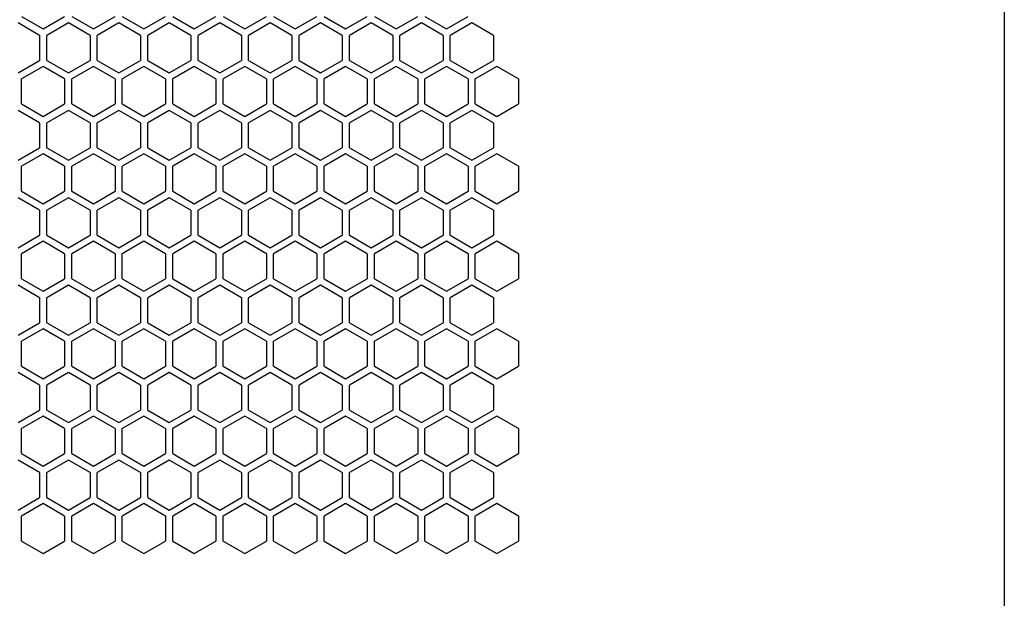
# Model space of a CAD drawing. Header units: millimetres. Extents: x 227 to 1212, y 165 to 1835.
# Tile 10 of 13: x 991 to 1212, y 665 to 794. Entities that reach past the tile are written whole.
import ezdxf

# ---------------------------------------------------------------- set-up
doc = ezdxf.new("R2010")
doc.units = ezdxf.units.MM
doc.header["$LTSCALE"] = 130.397512
doc.layers.add('00_COMPONENTS_6', color=7, linetype='CONTINUOUS')

msp = doc.modelspace()

# ---------------------------------------------------------------- linework, layer by layer
at = {"layer": '00_COMPONENTS_6', "color": 7, "linetype": 'Continuous'}
for p, q in [((1211.72, 1819.84), (1211.72, 562.84)), ((991.52, 794.97), (996.37, 792.17)), ((996.37, 792.17), (1001.22, 794.97)), ((1002.82, 794.97), (1007.67, 792.17)), ((1007.67, 792.17), (1012.52, 794.97)), ((1014.12, 794.97), (1018.97, 792.17)), ((1018.97, 792.17), (1023.82, 794.97)), ((1025.42, 794.97), (1030.27, 792.17)), ((1030.27, 792.17), (1035.12, 794.97)), ((1036.72, 794.97), (1041.57, 792.17)), ((1041.57, 792.17), (1046.42, 794.97)), ((1048.02, 794.97), (1052.87, 792.17)), ((1052.87, 792.17), (1057.72, 794.97)), ((1059.32, 794.97), (1064.17, 792.17)), ((1064.17, 792.17), (1069.02, 794.97)), ((1070.62, 794.97), (1075.47, 792.17)), ((1075.47, 792.17), (1080.32, 794.97)), ((1081.92, 794.97), (1086.77, 792.17)), ((1086.77, 792.17), (1091.62, 794.97)), ((995.62, 790.72), (990.77, 793.52)), ((1002.07, 793.52), (997.22, 790.72)), ((1006.92, 790.72), (1002.07, 793.52)), ((1013.37, 793.52), (1008.52, 790.72)), ((1018.22, 790.72), (1013.37, 793.52)), ((1024.67, 793.52), (1019.82, 790.72)), ((1029.52, 790.72), (1024.67, 793.52)), ((1035.97, 793.52), (1031.12, 790.72)), ((1040.82, 790.72), (1035.97, 793.52)), ((1047.27, 793.52), (1042.42, 790.72)), ((1052.12, 790.72), (1047.27, 793.52)), ((1058.57, 793.52), (1053.72, 790.72)), ((1063.42, 790.72), (1058.57, 793.52)), ((1069.87, 793.52), (1065.02, 790.72)), ((1074.72, 790.72), (1069.87, 793.52)), ((1081.17, 793.52), (1076.32, 790.72)), ((1086.02, 790.72), (1081.17, 793.52)), ((1092.47, 793.52), (1087.62, 790.72)), ((1097.32, 790.72), (1092.47, 793.52)), ((995.62, 790.72), (995.62, 785.12)), ((997.22, 785.12), (997.22, 790.72)), ((1006.92, 790.72), (1006.92, 785.12)), ((1008.52, 785.12), (1008.52, 790.72)), ((1018.22, 790.72), (1018.22, 785.12)), ((1019.82, 785.12), (1019.82, 790.72)), ((1029.52, 790.72), (1029.52, 785.12)), ((1031.12, 785.12), (1031.12, 790.72)), ((1040.82, 790.72), (1040.82, 785.12)), ((1042.42, 785.12), (1042.42, 790.72)), ((1052.12, 790.72), (1052.12, 785.12)), ((1053.72, 785.12), (1053.72, 790.72)), ((1063.42, 790.72), (1063.42, 785.12)), ((1065.02, 785.12), (1065.02, 790.72)), ((1074.72, 790.72), (1074.72, 785.12)), ((1076.32, 785.12), (1076.32, 790.72)), ((1086.02, 790.72), (1086.02, 785.12)), ((1087.62, 785.12), (1087.62, 790.72)), ((1097.32, 790.72), (1097.32, 785.12)), ((990.77, 782.32), (995.62, 785.12)), ((996.37, 783.77), (991.52, 780.97)), ((1001.22, 780.97), (996.37, 783.77)), ((997.22, 785.12), (1002.07, 782.32)), ((1002.07, 782.32), (1006.92, 785.12)), ((1007.67, 783.77), (1002.82, 780.97)), ((1012.52, 780.97), (1007.67, 783.77)), ((1008.52, 785.12), (1013.37, 782.32)), ((1013.37, 782.32), (1018.22, 785.12)), ((1018.97, 783.77), (1014.12, 780.97)), ((1023.82, 780.97), (1018.97, 783.77)), ((1019.82, 785.12), (1024.67, 782.32)), ((1024.67, 782.32), (1029.52, 785.12)), ((1030.27, 783.77), (1025.42, 780.97)), ((1035.12, 780.97), (1030.27, 783.77)), ((1031.12, 785.12), (1035.97, 782.32)), ((1035.97, 782.32), (1040.82, 785.12)), ((1041.57, 783.77), (1036.72, 780.97)), ((1046.42, 780.97), (1041.57, 783.77)), ((1042.42, 785.12), (1047.27, 782.32)), ((1047.27, 782.32), (1052.12, 785.12)), ((1052.87, 783.77), (1048.02, 780.97)), ((1057.72, 780.97), (1052.87, 783.77)), ((1053.72, 785.12), (1058.57, 782.32)), ((1058.57, 782.32), (1063.42, 785.12)), ((1064.17, 783.77), (1059.32, 780.97)), ((1069.02, 780.97), (1064.17, 783.77)), ((1065.02, 785.12), (1069.87, 782.32)), ((1069.87, 782.32), (1074.72, 785.12)), ((1075.47, 783.77), (1070.62, 780.97)), ((1080.32, 780.97), (1075.47, 783.77)), ((1076.32, 785.12), (1081.17, 782.32)), ((1081.17, 782.32), (1086.02, 785.12)), ((1086.77, 783.77), (1081.92, 780.97)), ((1091.62, 780.97), (1086.77, 783.77)), ((1087.62, 785.12), (1092.47, 782.32)), ((1092.47, 782.32), (1097.32, 785.12)), ((1098.07, 783.77), (1093.22, 780.97)), ((1102.92, 780.97), (1098.07, 783.77)), ((991.52, 775.37), (991.52, 780.97)), ((1001.22, 780.97), (1001.22, 775.37)), ((1002.82, 775.37), (1002.82, 780.97)), ((1012.52, 780.97), (1012.52, 775.37)), ((1014.12, 775.37), (1014.12, 780.97)), ((1023.82, 780.97), (1023.82, 775.37)), ((1025.42, 775.37), (1025.42, 780.97)), ((1035.12, 780.97), (1035.12, 775.37)), ((1036.72, 775.37), (1036.72, 780.97)), ((1046.42, 780.97), (1046.42, 775.37)), ((1048.02, 775.37), (1048.02, 780.97)), ((1057.72, 780.97), (1057.72, 775.37)), ((1059.32, 775.37), (1059.32, 780.97)), ((1069.02, 780.97), (1069.02, 775.37)), ((1070.62, 775.37), (1070.62, 780.97)), ((1080.32, 780.97), (1080.32, 775.37)), ((1081.92, 775.37), (1081.92, 780.97)), ((1091.62, 780.97), (1091.62, 775.37)), ((1093.22, 775.37), (1093.22, 780.97)), ((1102.92, 780.97), (1102.92, 775.37)), ((991.52, 775.37), (996.37, 772.57)), ((996.37, 772.57), (1001.22, 775.37)), ((1002.82, 775.37), (1007.67, 772.57)), ((1007.67, 772.57), (1012.52, 775.37)), ((1014.12, 775.37), (1018.97, 772.57)), ((1018.97, 772.57), (1023.82, 775.37)), ((1025.42, 775.37), (1030.27, 772.57)), ((1030.27, 772.57), (1035.12, 775.37)), ((1036.72, 775.37), (1041.57, 772.57)), ((1041.57, 772.57), (1046.42, 775.37)), ((1048.02, 775.37), (1052.87, 772.57)), ((1052.87, 772.57), (1057.72, 775.37)), ((1059.32, 775.37), (1064.17, 772.57)), ((1064.17, 772.57), (1069.02, 775.37)), ((1070.62, 775.37), (1075.47, 772.57)), ((1075.47, 772.57), (1080.32, 775.37)), ((1081.92, 775.37), (1086.77, 772.57)), ((1086.77, 772.57), (1091.62, 775.37)), ((1093.22, 775.37), (1098.07, 772.57)), ((1098.07, 772.57), (1102.92, 775.37)), ((995.62, 771.12), (990.77, 773.92)), ((1002.07, 773.92), (997.22, 771.12)), ((1006.92, 771.12), (1002.07, 773.92)), ((1013.37, 773.92), (1008.52, 771.12)), ((1018.22, 771.12), (1013.37, 773.92)), ((1024.67, 773.92), (1019.82, 771.12)), ((1029.52, 771.12), (1024.67, 773.92)), ((1035.97, 773.92), (1031.12, 771.12)), ((1040.82, 771.12), (1035.97, 773.92)), ((1047.27, 773.92), (1042.42, 771.12)), ((1052.12, 771.12), (1047.27, 773.92)), ((1058.57, 773.92), (1053.72, 771.12)), ((1063.42, 771.12), (1058.57, 773.92)), ((1069.87, 773.92), (1065.02, 771.12)), ((1074.72, 771.12), (1069.87, 773.92)), ((1081.17, 773.92), (1076.32, 771.12)), ((1086.02, 771.12), (1081.17, 773.92)), ((1092.47, 773.92), (1087.62, 771.12)), ((1097.32, 771.12), (1092.47, 773.92)), ((995.62, 771.12), (995.62, 765.52)), ((997.22, 765.52), (997.22, 771.12)), ((1006.92, 771.12), (1006.92, 765.52)), ((1008.52, 765.52), (1008.52, 771.12)), ((1018.22, 771.12), (1018.22, 765.52)), ((1019.82, 765.52), (1019.82, 771.12)), ((1029.52, 771.12), (1029.52, 765.52)), ((1031.12, 765.52), (1031.12, 771.12)), ((1040.82, 771.12), (1040.82, 765.52)), ((1042.42, 765.52), (1042.42, 771.12)), ((1052.12, 771.12), (1052.12, 765.52)), ((1053.72, 765.52), (1053.72, 771.12)), ((1063.42, 771.12), (1063.42, 765.52)), ((1065.02, 765.52), (1065.02, 771.12)), ((1074.72, 771.12), (1074.72, 765.52)), ((1076.32, 765.52), (1076.32, 771.12)), ((1086.02, 771.12), (1086.02, 765.52)), ((1087.62, 765.52), (1087.62, 771.12)), ((1097.32, 771.12), (1097.32, 765.52)), ((990.77, 762.72), (995.62, 765.52)), ((997.22, 765.52), (1002.07, 762.72)), ((1002.07, 762.72), (1006.92, 765.52)), ((1008.52, 765.52), (1013.37, 762.72)), ((1013.37, 762.72), (1018.22, 765.52)), ((1019.82, 765.52), (1024.67, 762.72)), ((1024.67, 762.72), (1029.52, 765.52)), ((1031.12, 765.52), (1035.97, 762.72)), ((1035.97, 762.72), (1040.82, 765.52)), ((1042.42, 765.52), (1047.27, 762.72)), ((1047.27, 762.72), (1052.12, 765.52)), ((1053.72, 765.52), (1058.57, 762.72)), ((1058.57, 762.72), (1063.42, 765.52)), ((1065.02, 765.52), (1069.87, 762.72)), ((1069.87, 762.72), (1074.72, 765.52)), ((1076.32, 765.52), (1081.17, 762.72)), ((1081.17, 762.72), (1086.02, 765.52)), ((1087.62, 765.52), (1092.47, 762.72)), ((1092.47, 762.72), (1097.32, 765.52)), ((996.37, 764.17), (991.52, 761.37)), ((1001.22, 761.37), (996.37, 764.17)), ((1007.67, 764.17), (1002.82, 761.37)), ((1012.52, 761.37), (1007.67, 764.17)), ((1018.97, 764.17), (1014.12, 761.37)), ((1023.82, 761.37), (1018.97, 764.17)), ((1030.27, 764.17), (1025.42, 761.37)), ((1035.12, 761.37), (1030.27, 764.17)), ((1041.57, 764.17), (1036.72, 761.37)), ((1046.42, 761.37), (1041.57, 764.17)), ((1052.87, 764.17), (1048.02, 761.37)), ((1057.72, 761.37), (1052.87, 764.17)), ((1064.17, 764.17), (1059.32, 761.37)), ((1069.02, 761.37), (1064.17, 764.17)), ((1075.47, 764.17), (1070.62, 761.37)), ((1080.32, 761.37), (1075.47, 764.17)), ((1086.77, 764.17), (1081.92, 761.37)), ((1091.62, 761.37), (1086.77, 764.17)), ((1098.07, 764.17), (1093.22, 761.37)), ((1102.92, 761.37), (1098.07, 764.17)), ((991.52, 755.77), (991.52, 761.37)), ((1001.22, 761.37), (1001.22, 755.77)), ((1002.82, 755.77), (1002.82, 761.37)), ((1012.52, 761.37), (1012.52, 755.77)), ((1014.12, 755.77), (1014.12, 761.37)), ((1023.82, 761.37), (1023.82, 755.77)), ((1025.42, 755.77), (1025.42, 761.37)), ((1035.12, 761.37), (1035.12, 755.77)), ((1036.72, 755.77), (1036.72, 761.37)), ((1046.42, 761.37), (1046.42, 755.77)), ((1048.02, 755.77), (1048.02, 761.37)), ((1057.72, 761.37), (1057.72, 755.77)), ((1059.32, 755.77), (1059.32, 761.37)), ((1069.02, 761.37), (1069.02, 755.77)), ((1070.62, 755.77), (1070.62, 761.37)), ((1080.32, 761.37), (1080.32, 755.77)), ((1081.92, 755.77), (1081.92, 761.37)), ((1091.62, 761.37), (1091.62, 755.77)), ((1093.22, 755.77), (1093.22, 761.37)), ((1102.92, 761.37), (1102.92, 755.77)), ((991.52, 755.77), (996.37, 752.97)), ((996.37, 752.97), (1001.22, 755.77)), ((1002.82, 755.77), (1007.67, 752.97)), ((1007.67, 752.97), (1012.52, 755.77)), ((1014.12, 755.77), (1018.97, 752.97)), ((1018.97, 752.97), (1023.82, 755.77)), ((1025.42, 755.77), (1030.27, 752.97)), ((1030.27, 752.97), (1035.12, 755.77)), ((1036.72, 755.77), (1041.57, 752.97)), ((1041.57, 752.97), (1046.42, 755.77)), ((1048.02, 755.77), (1052.87, 752.97)), ((1052.87, 752.97), (1057.72, 755.77)), ((1059.32, 755.77), (1064.17, 752.97)), ((1064.17, 752.97), (1069.02, 755.77)), ((1070.62, 755.77), (1075.47, 752.97)), ((1075.47, 752.97), (1080.32, 755.77)), ((1081.92, 755.77), (1086.77, 752.97)), ((1086.77, 752.97), (1091.62, 755.77)), ((1093.22, 755.77), (1098.07, 752.97)), ((1098.07, 752.97), (1102.92, 755.77)), ((995.62, 751.52), (990.77, 754.32)), ((1002.07, 754.32), (997.22, 751.52)), ((1006.92, 751.52), (1002.07, 754.32)), ((1013.37, 754.32), (1008.52, 751.52)), ((1018.22, 751.52), (1013.37, 754.32)), ((1024.67, 754.32), (1019.82, 751.52)), ((1029.52, 751.52), (1024.67, 754.32)), ((1035.97, 754.32), (1031.12, 751.52)), ((1040.82, 751.52), (1035.97, 754.32)), ((1047.27, 754.32), (1042.42, 751.52)), ((1052.12, 751.52), (1047.27, 754.32)), ((1058.57, 754.32), (1053.72, 751.52)), ((1063.42, 751.52), (1058.57, 754.32)), ((1069.87, 754.32), (1065.02, 751.52)), ((1074.72, 751.52), (1069.87, 754.32)), ((1081.17, 754.32), (1076.32, 751.52)), ((1086.02, 751.52), (1081.17, 754.32)), ((1092.47, 754.32), (1087.62, 751.52)), ((1097.32, 751.52), (1092.47, 754.32)), ((995.62, 751.52), (995.62, 745.92)), ((997.22, 745.92), (997.22, 751.52)), ((1006.92, 751.52), (1006.92, 745.92)), ((1008.52, 745.92), (1008.52, 751.52)), ((1018.22, 751.52), (1018.22, 745.92)), ((1019.82, 745.92), (1019.82, 751.52)), ((1029.52, 751.52), (1029.52, 745.92)), ((1031.12, 745.92), (1031.12, 751.52)), ((1040.82, 751.52), (1040.82, 745.92)), ((1042.42, 745.92), (1042.42, 751.52)), ((1052.12, 751.52), (1052.12, 745.92)), ((1053.72, 745.92), (1053.72, 751.52)), ((1063.42, 751.52), (1063.42, 745.92)), ((1065.02, 745.92), (1065.02, 751.52)), ((1074.72, 751.52), (1074.72, 745.92)), ((1076.32, 745.92), (1076.32, 751.52)), ((1086.02, 751.52), (1086.02, 745.92)), ((1087.62, 745.92), (1087.62, 751.52)), ((1097.32, 751.52), (1097.32, 745.92)), ((990.77, 743.12), (995.62, 745.92)), ((997.22, 745.92), (1002.07, 743.12)), ((1002.07, 743.12), (1006.92, 745.92)), ((1008.52, 745.92), (1013.37, 743.12)), ((1013.37, 743.12), (1018.22, 745.92)), ((1019.82, 745.92), (1024.67, 743.12)), ((1024.67, 743.12), (1029.52, 745.92)), ((1031.12, 745.92), (1035.97, 743.12)), ((1035.97, 743.12), (1040.82, 745.92)), ((1042.42, 745.92), (1047.27, 743.12)), ((1047.27, 743.12), (1052.12, 745.92)), ((1053.72, 745.92), (1058.57, 743.12)), ((1058.57, 743.12), (1063.42, 745.92)), ((1065.02, 745.92), (1069.87, 743.12)), ((1069.87, 743.12), (1074.72, 745.92)), ((1076.32, 745.92), (1081.17, 743.12)), ((1081.17, 743.12), (1086.02, 745.92)), ((1087.62, 745.92), (1092.47, 743.12)), ((1092.47, 743.12), (1097.32, 745.92)), ((996.37, 744.57), (991.52, 741.77)), ((1001.22, 741.77), (996.37, 744.57)), ((1007.67, 744.57), (1002.82, 741.77)), ((1012.52, 741.77), (1007.67, 744.57)), ((1018.97, 744.57), (1014.12, 741.77)), ((1023.82, 741.77), (1018.97, 744.57)), ((1030.27, 744.57), (1025.42, 741.77)), ((1035.12, 741.77), (1030.27, 744.57)), ((1041.57, 744.57), (1036.72, 741.77)), ((1046.42, 741.77), (1041.57, 744.57)), ((1052.87, 744.57), (1048.02, 741.77)), ((1057.72, 741.77), (1052.87, 744.57)), ((1064.17, 744.57), (1059.32, 741.77)), ((1069.02, 741.77), (1064.17, 744.57)), ((1075.47, 744.57), (1070.62, 741.77)), ((1080.32, 741.77), (1075.47, 744.57)), ((1086.77, 744.57), (1081.92, 741.77)), ((1091.62, 741.77), (1086.77, 744.57)), ((1098.07, 744.57), (1093.22, 741.77)), ((1102.92, 741.77), (1098.07, 744.57)), ((991.52, 736.17), (991.52, 741.77)), ((1001.22, 741.77), (1001.22, 736.17)), ((1002.82, 736.17), (1002.82, 741.77)), ((1012.52, 741.77), (1012.52, 736.17)), ((1014.12, 736.17), (1014.12, 741.77)), ((1023.82, 741.77), (1023.82, 736.17)), ((1025.42, 736.17), (1025.42, 741.77)), ((1035.12, 741.77), (1035.12, 736.17)), ((1036.72, 736.17), (1036.72, 741.77)), ((1046.42, 741.77), (1046.42, 736.17)), ((1048.02, 736.17), (1048.02, 741.77)), ((1057.72, 741.77), (1057.72, 736.17)), ((1059.32, 736.17), (1059.32, 741.77)), ((1069.02, 741.77), (1069.02, 736.17)), ((1070.62, 736.17), (1070.62, 741.77)), ((1080.32, 741.77), (1080.32, 736.17)), ((1081.92, 736.17), (1081.92, 741.77)), ((1091.62, 741.77), (1091.62, 736.17)), ((1093.22, 736.17), (1093.22, 741.77)), ((1102.92, 741.77), (1102.92, 736.17)), ((995.62, 731.92), (990.77, 734.72)), ((991.52, 736.17), (996.37, 733.37)), ((996.37, 733.37), (1001.22, 736.17)), ((1002.07, 734.72), (997.22, 731.92)), ((1006.92, 731.92), (1002.07, 734.72)), ((1002.82, 736.17), (1007.67, 733.37)), ((1007.67, 733.37), (1012.52, 736.17)), ((1013.37, 734.72), (1008.52, 731.92)), ((1018.22, 731.92), (1013.37, 734.72)), ((1014.12, 736.17), (1018.97, 733.37)), ((1018.97, 733.37), (1023.82, 736.17)), ((1024.67, 734.72), (1019.82, 731.92)), ((1029.52, 731.92), (1024.67, 734.72)), ((1025.42, 736.17), (1030.27, 733.37)), ((1030.27, 733.37), (1035.12, 736.17)), ((1035.97, 734.72), (1031.12, 731.92)), ((1040.82, 731.92), (1035.97, 734.72)), ((1036.72, 736.17), (1041.57, 733.37)), ((1041.57, 733.37), (1046.42, 736.17)), ((1047.27, 734.72), (1042.42, 731.92)), ((1052.12, 731.92), (1047.27, 734.72)), ((1048.02, 736.17), (1052.87, 733.37)), ((1052.87, 733.37), (1057.72, 736.17)), ((1058.57, 734.72), (1053.72, 731.92)), ((1063.42, 731.92), (1058.57, 734.72)), ((1059.32, 736.17), (1064.17, 733.37)), ((1064.17, 733.37), (1069.02, 736.17)), ((1069.87, 734.72), (1065.02, 731.92)), ((1074.72, 731.92), (1069.87, 734.72)), ((1070.62, 736.17), (1075.47, 733.37)), ((1075.47, 733.37), (1080.32, 736.17)), ((1081.17, 734.72), (1076.32, 731.92)), ((1086.02, 731.92), (1081.17, 734.72)), ((1081.92, 736.17), (1086.77, 733.37)), ((1086.77, 733.37), (1091.62, 736.17)), ((1092.47, 734.72), (1087.62, 731.92)), ((1097.32, 731.92), (1092.47, 734.72)), ((1093.22, 736.17), (1098.07, 733.37)), ((1098.07, 733.37), (1102.92, 736.17)), ((995.62, 731.92), (995.62, 726.32)), ((997.22, 726.32), (997.22, 731.92)), ((1006.92, 731.92), (1006.92, 726.32)), ((1008.52, 726.32), (1008.52, 731.92)), ((1018.22, 731.92), (1018.22, 726.32)), ((1019.82, 726.32), (1019.82, 731.92)), ((1029.52, 731.92), (1029.52, 726.32)), ((1031.12, 726.32), (1031.12, 731.92)), ((1040.82, 731.92), (1040.82, 726.32)), ((1042.42, 726.32), (1042.42, 731.92)), ((1052.12, 731.92), (1052.12, 726.32)), ((1053.72, 726.32), (1053.72, 731.92)), ((1063.42, 731.92), (1063.42, 726.32)), ((1065.02, 726.32), (1065.02, 731.92)), ((1074.72, 731.92), (1074.72, 726.32)), ((1076.32, 726.32), (1076.32, 731.92)), ((1086.02, 731.92), (1086.02, 726.32)), ((1087.62, 726.32), (1087.62, 731.92)), ((1097.32, 731.92), (1097.32, 726.32)), ((990.77, 723.52), (995.62, 726.32)), ((997.22, 726.32), (1002.07, 723.52)), ((1002.07, 723.52), (1006.92, 726.32)), ((1008.52, 726.32), (1013.37, 723.52)), ((1013.37, 723.52), (1018.22, 726.32)), ((1019.82, 726.32), (1024.67, 723.52)), ((1024.67, 723.52), (1029.52, 726.32)), ((1031.12, 726.32), (1035.97, 723.52)), ((1035.97, 723.52), (1040.82, 726.32)), ((1042.42, 726.32), (1047.27, 723.52)), ((1047.27, 723.52), (1052.12, 726.32)), ((1053.72, 726.32), (1058.57, 723.52)), ((1058.57, 723.52), (1063.42, 726.32)), ((1065.02, 726.32), (1069.87, 723.52)), ((1069.87, 723.52), (1074.72, 726.32)), ((1076.32, 726.32), (1081.17, 723.52)), ((1081.17, 723.52), (1086.02, 726.32)), ((1087.62, 726.32), (1092.47, 723.52)), ((1092.47, 723.52), (1097.32, 726.32)), ((996.37, 724.97), (991.52, 722.17)), ((1001.22, 722.17), (996.37, 724.97)), ((1007.67, 724.97), (1002.82, 722.17)), ((1012.52, 722.17), (1007.67, 724.97)), ((1018.97, 724.97), (1014.12, 722.17)), ((1023.82, 722.17), (1018.97, 724.97)), ((1030.27, 724.97), (1025.42, 722.17)), ((1035.12, 722.17), (1030.27, 724.97)), ((1041.57, 724.97), (1036.72, 722.17)), ((1046.42, 722.17), (1041.57, 724.97)), ((1052.87, 724.97), (1048.02, 722.17)), ((1057.72, 722.17), (1052.87, 724.97)), ((1064.17, 724.97), (1059.32, 722.17)), ((1069.02, 722.17), (1064.17, 724.97)), ((1075.47, 724.97), (1070.62, 722.17)), ((1080.32, 722.17), (1075.47, 724.97)), ((1086.77, 724.97), (1081.92, 722.17)), ((1091.62, 722.17), (1086.77, 724.97)), ((1098.07, 724.97), (1093.22, 722.17)), ((1102.92, 722.17), (1098.07, 724.97)), ((991.52, 716.57), (991.52, 722.17)), ((1001.22, 722.17), (1001.22, 716.57)), ((1002.82, 716.57), (1002.82, 722.17)), ((1012.52, 722.17), (1012.52, 716.57)), ((1014.12, 716.57), (1014.12, 722.17)), ((1023.82, 722.17), (1023.82, 716.57)), ((1025.42, 716.57), (1025.42, 722.17)), ((1035.12, 722.17), (1035.12, 716.57)), ((1036.72, 716.57), (1036.72, 722.17)), ((1046.42, 722.17), (1046.42, 716.57)), ((1048.02, 716.57), (1048.02, 722.17)), ((1057.72, 722.17), (1057.72, 716.57)), ((1059.32, 716.57), (1059.32, 722.17)), ((1069.02, 722.17), (1069.02, 716.57)), ((1070.62, 716.57), (1070.62, 722.17)), ((1080.32, 722.17), (1080.32, 716.57)), ((1081.92, 716.57), (1081.92, 722.17)), ((1091.62, 722.17), (1091.62, 716.57)), ((1093.22, 716.57), (1093.22, 722.17)), ((1102.92, 722.17), (1102.92, 716.57)), ((995.62, 712.32), (990.77, 715.12)), ((991.52, 716.57), (996.37, 713.77)), ((996.37, 713.77), (1001.22, 716.57)), ((1002.07, 715.12), (997.22, 712.32)), ((1006.92, 712.32), (1002.07, 715.12)), ((1002.82, 716.57), (1007.67, 713.77)), ((1007.67, 713.77), (1012.52, 716.57)), ((1013.37, 715.12), (1008.52, 712.32)), ((1018.22, 712.32), (1013.37, 715.12)), ((1014.12, 716.57), (1018.97, 713.77)), ((1018.97, 713.77), (1023.82, 716.57)), ((1024.67, 715.12), (1019.82, 712.32)), ((1029.52, 712.32), (1024.67, 715.12)), ((1025.42, 716.57), (1030.27, 713.77)), ((1030.27, 713.77), (1035.12, 716.57)), ((1035.97, 715.12), (1031.12, 712.32)), ((1040.82, 712.32), (1035.97, 715.12)), ((1036.72, 716.57), (1041.57, 713.77)), ((1041.57, 713.77), (1046.42, 716.57)), ((1047.27, 715.12), (1042.42, 712.32)), ((1052.12, 712.32), (1047.27, 715.12)), ((1048.02, 716.57), (1052.87, 713.77)), ((1052.87, 713.77), (1057.72, 716.57)), ((1058.57, 715.12), (1053.72, 712.32)), ((1063.42, 712.32), (1058.57, 715.12)), ((1059.32, 716.57), (1064.17, 713.77)), ((1064.17, 713.77), (1069.02, 716.57)), ((1069.87, 715.12), (1065.02, 712.32)), ((1074.72, 712.32), (1069.87, 715.12)), ((1070.62, 716.57), (1075.47, 713.77)), ((1075.47, 713.77), (1080.32, 716.57)), ((1081.17, 715.12), (1076.32, 712.32)), ((1086.02, 712.32), (1081.17, 715.12)), ((1081.92, 716.57), (1086.77, 713.77)), ((1086.77, 713.77), (1091.62, 716.57)), ((1092.47, 715.12), (1087.62, 712.32)), ((1097.32, 712.32), (1092.47, 715.12)), ((1093.22, 716.57), (1098.07, 713.77)), ((1098.07, 713.77), (1102.92, 716.57)), ((995.62, 712.32), (995.62, 706.72)), ((997.22, 706.72), (997.22, 712.32)), ((1006.92, 712.32), (1006.92, 706.72)), ((1008.52, 706.72), (1008.52, 712.32)), ((1018.22, 712.32), (1018.22, 706.72)), ((1019.82, 706.72), (1019.82, 712.32)), ((1029.52, 712.32), (1029.52, 706.72)), ((1031.12, 706.72), (1031.12, 712.32)), ((1040.82, 712.32), (1040.82, 706.72)), ((1042.42, 706.72), (1042.42, 712.32)), ((1052.12, 712.32), (1052.12, 706.72)), ((1053.72, 706.72), (1053.72, 712.32)), ((1063.42, 712.32), (1063.42, 706.72)), ((1065.02, 706.72), (1065.02, 712.32)), ((1074.72, 712.32), (1074.72, 706.72)), ((1076.32, 706.72), (1076.32, 712.32)), ((1086.02, 712.32), (1086.02, 706.72)), ((1087.62, 706.72), (1087.62, 712.32)), ((1097.32, 712.32), (1097.32, 706.72)), ((990.77, 703.92), (995.62, 706.72)), ((997.22, 706.72), (1002.07, 703.92)), ((1002.07, 703.92), (1006.92, 706.72)), ((1008.52, 706.72), (1013.37, 703.92)), ((1013.37, 703.92), (1018.22, 706.72)), ((1019.82, 706.72), (1024.67, 703.92)), ((1024.67, 703.92), (1029.52, 706.72)), ((1031.12, 706.72), (1035.97, 703.92)), ((1035.97, 703.92), (1040.82, 706.72)), ((1042.42, 706.72), (1047.27, 703.92)), ((1047.27, 703.92), (1052.12, 706.72)), ((1053.72, 706.72), (1058.57, 703.92)), ((1058.57, 703.92), (1063.42, 706.72)), ((1065.02, 706.72), (1069.87, 703.92)), ((1069.87, 703.92), (1074.72, 706.72)), ((1076.32, 706.72), (1081.17, 703.92)), ((1081.17, 703.92), (1086.02, 706.72)), ((1087.62, 706.72), (1092.47, 703.92)), ((1092.47, 703.92), (1097.32, 706.72)), ((996.37, 705.37), (991.52, 702.57)), ((1001.22, 702.57), (996.37, 705.37)), ((1007.67, 705.37), (1002.82, 702.57)), ((1012.52, 702.57), (1007.67, 705.37)), ((1018.97, 705.37), (1014.12, 702.57)), ((1023.82, 702.57), (1018.97, 705.37)), ((1030.27, 705.37), (1025.42, 702.57)), ((1035.12, 702.57), (1030.27, 705.37)), ((1041.57, 705.37), (1036.72, 702.57)), ((1046.42, 702.57), (1041.57, 705.37)), ((1052.87, 705.37), (1048.02, 702.57)), ((1057.72, 702.57), (1052.87, 705.37)), ((1064.17, 705.37), (1059.32, 702.57)), ((1069.02, 702.57), (1064.17, 705.37)), ((1075.47, 705.37), (1070.62, 702.57)), ((1080.32, 702.57), (1075.47, 705.37)), ((1086.77, 705.37), (1081.92, 702.57)), ((1091.62, 702.57), (1086.77, 705.37)), ((1098.07, 705.37), (1093.22, 702.57)), ((1102.92, 702.57), (1098.07, 705.37)), ((991.52, 696.97), (991.52, 702.57)), ((1001.22, 702.57), (1001.22, 696.97)), ((1002.82, 696.97), (1002.82, 702.57)), ((1012.52, 702.57), (1012.52, 696.97)), ((1014.12, 696.97), (1014.12, 702.57)), ((1023.82, 702.57), (1023.82, 696.97)), ((1025.42, 696.97), (1025.42, 702.57)), ((1035.12, 702.57), (1035.12, 696.97)), ((1036.72, 696.97), (1036.72, 702.57)), ((1046.42, 702.57), (1046.42, 696.97)), ((1048.02, 696.97), (1048.02, 702.57)), ((1057.72, 702.57), (1057.72, 696.97)), ((1059.32, 696.97), (1059.32, 702.57)), ((1069.02, 702.57), (1069.02, 696.97)), ((1070.62, 696.97), (1070.62, 702.57)), ((1080.32, 702.57), (1080.32, 696.97)), ((1081.92, 696.97), (1081.92, 702.57)), ((1091.62, 702.57), (1091.62, 696.97)), ((1093.22, 696.97), (1093.22, 702.57)), ((1102.92, 702.57), (1102.92, 696.97)), ((995.62, 692.72), (990.77, 695.52)), ((991.52, 696.97), (996.37, 694.17)), ((996.37, 694.17), (1001.22, 696.97)), ((1002.07, 695.52), (997.22, 692.72)), ((1006.92, 692.72), (1002.07, 695.52)), ((1002.82, 696.97), (1007.67, 694.17)), ((1007.67, 694.17), (1012.52, 696.97)), ((1013.37, 695.52), (1008.52, 692.72)), ((1018.22, 692.72), (1013.37, 695.52)), ((1014.12, 696.97), (1018.97, 694.17)), ((1018.97, 694.17), (1023.82, 696.97)), ((1024.67, 695.52), (1019.82, 692.72)), ((1029.52, 692.72), (1024.67, 695.52)), ((1025.42, 696.97), (1030.27, 694.17)), ((1030.27, 694.17), (1035.12, 696.97)), ((1035.97, 695.52), (1031.12, 692.72)), ((1040.82, 692.72), (1035.97, 695.52)), ((1036.72, 696.97), (1041.57, 694.17)), ((1041.57, 694.17), (1046.42, 696.97)), ((1047.27, 695.52), (1042.42, 692.72)), ((1052.12, 692.72), (1047.27, 695.52)), ((1048.02, 696.97), (1052.87, 694.17)), ((1052.87, 694.17), (1057.72, 696.97)), ((1058.57, 695.52), (1053.72, 692.72)), ((1063.42, 692.72), (1058.57, 695.52)), ((1059.32, 696.97), (1064.17, 694.17)), ((1064.17, 694.17), (1069.02, 696.97)), ((1069.87, 695.52), (1065.02, 692.72)), ((1074.72, 692.72), (1069.87, 695.52)), ((1070.62, 696.97), (1075.47, 694.17)), ((1075.47, 694.17), (1080.32, 696.97)), ((1081.17, 695.52), (1076.32, 692.72)), ((1086.02, 692.72), (1081.17, 695.52)), ((1081.92, 696.97), (1086.77, 694.17)), ((1086.77, 694.17), (1091.62, 696.97)), ((1092.47, 695.52), (1087.62, 692.72)), ((1097.32, 692.72), (1092.47, 695.52)), ((1093.22, 696.97), (1098.07, 694.17)), ((1098.07, 694.17), (1102.92, 696.97)), ((995.62, 692.72), (995.62, 687.12)), ((997.22, 687.12), (997.22, 692.72)), ((1006.92, 692.72), (1006.92, 687.12)), ((1008.52, 687.12), (1008.52, 692.72)), ((1018.22, 692.72), (1018.22, 687.12)), ((1019.82, 687.12), (1019.82, 692.72)), ((1029.52, 692.72), (1029.52, 687.12)), ((1031.12, 687.12), (1031.12, 692.72)), ((1040.82, 692.72), (1040.82, 687.12)), ((1042.42, 687.12), (1042.42, 692.72)), ((1052.12, 692.72), (1052.12, 687.12)), ((1053.72, 687.12), (1053.72, 692.72)), ((1063.42, 692.72), (1063.42, 687.12)), ((1065.02, 687.12), (1065.02, 692.72)), ((1074.72, 692.72), (1074.72, 687.12)), ((1076.32, 687.12), (1076.32, 692.72)), ((1086.02, 692.72), (1086.02, 687.12)), ((1087.62, 687.12), (1087.62, 692.72)), ((1097.32, 692.72), (1097.32, 687.12)), ((990.77, 684.32), (995.62, 687.12)), ((997.22, 687.12), (1002.07, 684.32)), ((1002.07, 684.32), (1006.92, 687.12)), ((1008.52, 687.12), (1013.37, 684.32)), ((1013.37, 684.32), (1018.22, 687.12)), ((1019.82, 687.12), (1024.67, 684.32)), ((1024.67, 684.32), (1029.52, 687.12)), ((1031.12, 687.12), (1035.97, 684.32)), ((1035.97, 684.32), (1040.82, 687.12)), ((1042.42, 687.12), (1047.27, 684.32)), ((1047.27, 684.32), (1052.12, 687.12)), ((1053.72, 687.12), (1058.57, 684.32)), ((1058.57, 684.32), (1063.42, 687.12)), ((1065.02, 687.12), (1069.87, 684.32)), ((1069.87, 684.32), (1074.72, 687.12)), ((1076.32, 687.12), (1081.17, 684.32)), ((1081.17, 684.32), (1086.02, 687.12)), ((1087.62, 687.12), (1092.47, 684.32)), ((1092.47, 684.32), (1097.32, 687.12)), ((996.37, 685.77), (991.52, 682.97)), ((1001.22, 682.97), (996.37, 685.77)), ((1007.67, 685.77), (1002.82, 682.97)), ((1012.52, 682.97), (1007.67, 685.77)), ((1018.97, 685.77), (1014.12, 682.97)), ((1023.82, 682.97), (1018.97, 685.77)), ((1030.27, 685.77), (1025.42, 682.97)), ((1035.12, 682.97), (1030.27, 685.77)), ((1041.57, 685.77), (1036.72, 682.97)), ((1046.42, 682.97), (1041.57, 685.77)), ((1052.87, 685.77), (1048.02, 682.97)), ((1057.72, 682.97), (1052.87, 685.77)), ((1064.17, 685.77), (1059.32, 682.97)), ((1069.02, 682.97), (1064.17, 685.77)), ((1075.47, 685.77), (1070.62, 682.97)), ((1080.32, 682.97), (1075.47, 685.77)), ((1086.77, 685.77), (1081.92, 682.97)), ((1091.62, 682.97), (1086.77, 685.77)), ((1098.07, 685.77), (1093.22, 682.97)), ((1102.92, 682.97), (1098.07, 685.77)), ((991.52, 677.37), (991.52, 682.97)), ((1001.22, 682.97), (1001.22, 677.37)), ((1002.82, 677.37), (1002.82, 682.97)), ((1012.52, 682.97), (1012.52, 677.37)), ((1014.12, 677.37), (1014.12, 682.97)), ((1023.82, 682.97), (1023.82, 677.37)), ((1025.42, 677.37), (1025.42, 682.97)), ((1035.12, 682.97), (1035.12, 677.37)), ((1036.72, 677.37), (1036.72, 682.97)), ((1046.42, 682.97), (1046.42, 677.37)), ((1048.02, 677.37), (1048.02, 682.97)), ((1057.72, 682.97), (1057.72, 677.37)), ((1059.32, 677.37), (1059.32, 682.97)), ((1069.02, 682.97), (1069.02, 677.37)), ((1070.62, 677.37), (1070.62, 682.97)), ((1080.32, 682.97), (1080.32, 677.37)), ((1081.92, 677.37), (1081.92, 682.97)), ((1091.62, 682.97), (1091.62, 677.37)), ((1093.22, 677.37), (1093.22, 682.97)), ((1102.92, 682.97), (1102.92, 677.37)), ((991.52, 677.37), (996.37, 674.57)), ((996.37, 674.57), (1001.22, 677.37)), ((1002.82, 677.37), (1007.67, 674.57)), ((1007.67, 674.57), (1012.52, 677.37)), ((1014.12, 677.37), (1018.97, 674.57)), ((1018.97, 674.57), (1023.82, 677.37)), ((1025.42, 677.37), (1030.27, 674.57)), ((1030.27, 674.57), (1035.12, 677.37)), ((1036.72, 677.37), (1041.57, 674.57)), ((1041.57, 674.57), (1046.42, 677.37)), ((1048.02, 677.37), (1052.87, 674.57)), ((1052.87, 674.57), (1057.72, 677.37)), ((1059.32, 677.37), (1064.17, 674.57)), ((1064.17, 674.57), (1069.02, 677.37)), ((1070.62, 677.37), (1075.47, 674.57)), ((1075.47, 674.57), (1080.32, 677.37)), ((1081.92, 677.37), (1086.77, 674.57)), ((1086.77, 674.57), (1091.62, 677.37)), ((1093.22, 677.37), (1098.07, 674.57)), ((1098.07, 674.57), (1102.92, 677.37))]:
    msp.add_line(p, q, dxfattribs=at)

doc.saveas('drawing.dxf')
